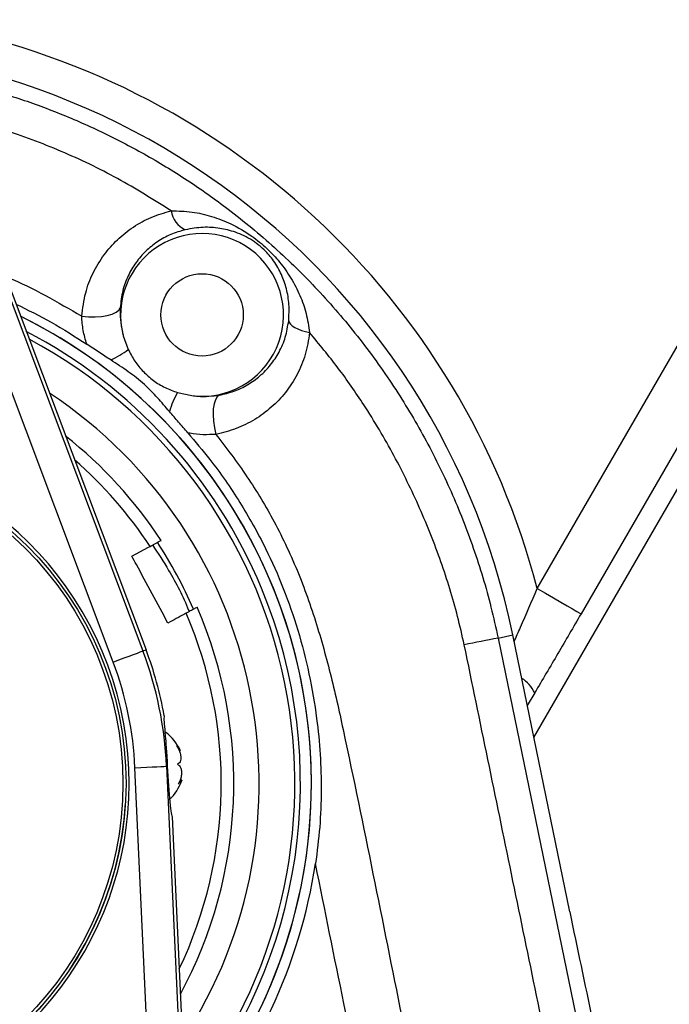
# Model space of a CAD drawing. Extents: x 0 to 8410, y 0 to 5940.
# Tile 124 of 158: x 4718 to 4820, y 4078 to 4234. Entities that reach past the tile are written whole.
import ezdxf

# ---------------------------------------------------------------- set-up
doc = ezdxf.new("R2010")
doc.units = 0
doc.header["$LTSCALE"] = 10
doc.layers.get('0').update_dxf_attribs({"linetype": 'CONTINUOUS'})
doc.styles.add('SLDTEXTSTYLE0', font='TXT', dxfattribs={"width": 0.605})
doc.dimstyles.new('SLDDIMSTYLE1', dxfattribs={"dimtxt": 50, "dimasz": 50, "dimexe": 0, "dimexo": 0.0625, "dimgap": 12.5, "dimtad": 1, "dimdec": 1, "dimrnd": 1e-09, "dimzin": 12, "dimtxsty": 'SLDTEXTSTYLE0', "dimsah": 1, "dimcen": 0.09, "dimazin": 3, "dimtfac": 1, "dimtofl": 0, "dimtmove": 0, "dimatfit": 3, "dimtolj": 1, "dimtzin": 12})
doc.dimstyles.new('SLDDIMSTYLE2', dxfattribs={"dimtxt": 50, "dimasz": 50, "dimexe": 0, "dimexo": 0.0625, "dimgap": 12.5, "dimtad": 1, "dimdec": 0, "dimrnd": 1e-09, "dimzin": 12, "dimtxsty": 'SLDTEXTSTYLE0', "dimsah": 1, "dimcen": 0.09, "dimazin": 3, "dimtfac": 1, "dimtofl": 0, "dimtmove": 0, "dimatfit": 3, "dimtolj": 1, "dimtzin": 12})
doc.dimstyles.new('SLDDIMSTYLE3', dxfattribs={"dimtxt": 50, "dimasz": 50, "dimexe": 0, "dimexo": 0.0625, "dimgap": 12.5, "dimtad": 1, "dimdec": 1, "dimrnd": 1e-09, "dimzin": 12, "dimtxsty": 'SLDTEXTSTYLE0', "dimsah": 1, "dimcen": 0.09, "dimazin": 3, "dimtfac": 1, "dimtmove": 0, "dimatfit": 3, "dimtolj": 1, "dimtzin": 12})

# ---------------------------------------------------------------- blocks, each defined once
blk = doc.blocks.new('_D_9')
at = {"color": 7, "linetype": 'CONTINUOUS'}
for p, q in [((6136.63, 4639.08), (2746.63, 4639.08)), ((2761.63, 4639.08), (2761.63, 1533.02)), ((3861.91, 1533.02), (2746.63, 1533.02))]:
    blk.add_line(p, q, dxfattribs=at)
for points in [[(2761.63, 4639.08), (2754.13, 4589.08), (2769.13, 4589.08)], [(2761.63, 1533.02), (2769.13, 1583.02), (2754.13, 1583.02)]]:
    blk.add_solid(points, dxfattribs=at)
at = {"color": 7, "linetype": 'CONTINUOUS', "insert": (2697.18, 3009.66), "char_height": 50, "attachment_point": 1, "rotation": 90, "style": 'SLDTEXTSTYLE0'}
blk.add_mtext('3106', dxfattribs=at)
blk = doc.blocks.new('_D_10')
at = {"color": 7, "linetype": 'CONTINUOUS'}
for p, q in [((4681.63, 4133.02), (4681.63, 5288.89)), ((6156.63, 4443.02), (6156.63, 5288.89)), ((4681.63, 5273.89), (6156.63, 5273.89))]:
    blk.add_line(p, q, dxfattribs=at)
for points in [[(4681.63, 5273.89), (4731.63, 5266.39), (4731.63, 5281.39)], [(6156.63, 5273.89), (6106.63, 5281.39), (6106.63, 5266.39)]]:
    blk.add_solid(points, dxfattribs=at)
at = {"color": 7, "linetype": 'CONTINUOUS', "insert": (5342.75, 5338.34), "char_height": 50, "attachment_point": 1, "style": 'SLDTEXTSTYLE0'}
blk.add_mtext('1475', dxfattribs=at)
blk = doc.blocks.new('_D_17')
at = {"color": 7, "linetype": 'CONTINUOUS'}
for p, q in [((4681.63, 4133.02), (4681.63, 5163.68)), ((4761.63, 4592.02), (4761.63, 5163.68)), ((4681.63, 5148.68), (4581.63, 5148.68)), ((4681.63, 5148.68), (4761.63, 5148.68)), ((4761.63, 5148.68), (4861.63, 5148.68))]:
    blk.add_line(p, q, dxfattribs=at)
for points in [[(4681.63, 5148.68), (4631.63, 5156.18), (4631.63, 5141.18)], [(4761.63, 5148.68), (4811.63, 5141.18), (4811.63, 5156.18)]]:
    blk.add_solid(points, dxfattribs=at)
at = {"color": 7, "linetype": 'CONTINUOUS', "insert": (4683.44, 5213.13), "char_height": 50, "attachment_point": 1, "style": 'SLDTEXTSTYLE0'}
blk.add_mtext('80', dxfattribs=at)

msp = doc.modelspace()

# ---------------------------------------------------------------- linework, layer by layer
at = {"color": 8, "linetype": 'CONTINUOUS'}
for p, q in [((4799.515488, 4143.81056), (4900.493564, 4318.709661)), ((4903.005423, 4307.099392), (4806.426766, 4139.820148)), ((4710.509839, 4205.16925), (4737.29107, 4133.951475)), ((4732.61747, 4132.193853), (4705.836209, 4203.411867)), ((4793.328466, 4135.991623), (4795.653107, 4136.469652)), ((4793.328466, 4135.991623), (4807.752432, 4065.851738)), ((4737.29107, 4133.951475), (4737.794461, 4134.140779)), ((4799.109163, 4127.324392), (4797.941091, 4125.344087)), ((4738.677295, 4057.887127), (4736.046435, 4115.506222)), ((4741.034361, 4115.733911), (4741.152795, 4115.739395)), ((4741.034361, 4115.733911), (4743.795069, 4055.271675))]:
    msp.add_line(p, q, dxfattribs=at)
at = {"color": 7, "linetype": 'CONTINUOUS'}
for p, q in [((4711.0132, 4205.358555), (4737.794461, 4134.140779)), ((4734.210344, 4183.740904), (4734.992178, 4181.553652)), ((4742.755892, 4174.758245), (4745.031329, 4174.272348)), ((4798.983218, 4120.276501), (4822.46727, 4160.951902)), ((4804.645123, 4092.744877), (4795.653107, 4136.469652)), ((4743.41807, 4113.536884), (4743.150177, 4113.524725)), ((4741.936507, 4107.766916), (4744.33166, 4055.310537))]:
    msp.add_line(p, q, dxfattribs=at)
at = {"color": 8, "linetype": 'CONTINUOUS', "flags": 128}
for points in [[(4727.646919, 4186.816265), (4728.696259, 4186.716606), (4729.748072, 4186.700632), (4730.755212, 4186.769535), (4731.672587, 4186.919739), (4732.4591, 4187.144806), (4733.079525, 4187.434484), (4733.506056, 4187.776138), (4733.719619, 4188.154032)], [(4760.298135, 4186.095764), (4760.38325, 4185.827066), (4760.575952, 4185.5567), (4760.872038, 4185.290863), (4761.264952, 4185.035278), (4761.746051, 4184.795429), (4762.304785, 4184.577038), (4762.928845, 4184.384395), (4763.604524, 4184.222271)], [(4749.350371, 4174.350788), (4749.009909, 4174.093296), (4748.731675, 4173.62838), (4748.528155, 4172.97702), (4748.408528, 4172.168066), (4748.37813, 4171.238472), (4748.43836, 4170.229484), (4748.586478, 4169.186403), (4748.815837, 4168.156435)], [(4799.515488, 4143.81056), (4800.807716, 4143.06431), (4802.054646, 4142.344524), (4803.212466, 4141.675999), (4804.240467, 4141.082575), (4805.102648, 4140.584757), (4805.76873, 4140.200188), (4806.215348, 4139.942219), (4806.426766, 4139.820148)], [(4732.61747, 4132.193853), (4733.500423, 4132.52597), (4734.351697, 4132.845928), (4735.140653, 4133.142759), (4735.838981, 4133.405258), (4736.421617, 4133.624365), (4736.867609, 4133.792211), (4737.160923, 4133.902361), (4737.29107, 4133.951475)], [(4736.046435, 4115.506222), (4736.988785, 4115.549137), (4737.897279, 4115.590622), (4738.739314, 4115.629246), (4739.48461, 4115.663101), (4740.106436, 4115.691473), (4740.582409, 4115.713407), (4740.895482, 4115.727712), (4741.034361, 4115.733911)]]:
    msp.add_lwpolyline(points, dxfattribs=at)
at = {"color": 7, "linetype": 'CONTINUOUS', "flags": 128}
msp.add_lwpolyline([(4735.55574, 4148.920347), (4738.179507, 4150.335361), (4738.425853, 4150.46816)], dxfattribs=at)
at = {"color": 7, "linetype": 'CONTINUOUS'}
for centre, radius in [((4746.634054, 4187.021738), 6.5), ((4681.634054, 4113.021738), 53)]:
    msp.add_circle(centre, radius, dxfattribs=at)
at = {"color": 8, "linetype": 'CONTINUOUS'}
msp.add_circle((4681.634054, 4113.021738), 52.5, dxfattribs=at)
at = {"color": 7, "linetype": 'CONTINUOUS'}
for centre, radius, start, end in [((5804.021524, 3538.989613), 1580, 55, 155), ((4681.634054, 4113.021738), 116.405124, 11.62084413, 187.32809797), ((3249.66775, 3200.758591), 1507.22427, 9.86907978, 41.86907978), ((4746.634054, 4187.021738), 12.849634, 262.83493498, 194.79309993), ((4681.634054, 4113.021738), 82.25, 319.45740211, 63.76550236), ((4681.634054, 4113.021738), 82.25, 0, 63.76550236), ((4681.634054, 4113.021738), 74, 326.78953444, 56.43337002), ((4681.634054, 4113.021738), 70, 33.25635639, 51.61131479), ((4681.634054, 4113.021738), 53.5, 292.82522393, 252.40339369), ((4681.634054, 4113.021738), 70, 331.61158968, 23.42215572), ((4681.634054, 4113.021738), 60, 10.27656447, 20.60859565), ((4736.783065, 4115.420328), 7, 23.27730863, 54.68444789), ((4681.634054, 4113.021738), 53, 180, 356.65523731), ((4736.772174, 4115.658857), 7, 312.43745189, 341.9844752), ((4681.634054, 4113.021738), 82.25, 319.45740211, 0), ((4681.634054, 4113.021738), 83.857695, 318.29832288, 351.31794641)]:
    msp.add_arc(centre, radius, start, end, dxfattribs=at)
at = {"color": 8, "linetype": 'CONTINUOUS'}
for centre, radius, start, end in [((4681.634054, 4113.021738), 121.835855, 14.63775964, 79.78042692), ((4745.691493, 4204.061088), 3.976085, 188.62517049, 244.60954534), ((4681.634054, 4113.021738), 80.517949, 22.52267359, 62.43442364), ((4681.634054, 4113.021738), 79.651924, 321.48939489, 61.73350957), ((4726.520322, 4192.705526), 14.004879, 294.00951456, 307.22321092), ((4755.084541, 4167.767525), 14.172711, 150.44543951, 163.63163235), ((4681.634054, 4113.021738), 68.02606, 33.3994047, 48.72221063), ((4681.634054, 4113.021738), 69.3448, 23.37359308, 33.31581226), ((4681.634054, 4113.021738), 80.517949, 320.78848082, 22.52267359), ((4681.634054, 4113.021738), 68.02606, 334.50069383, 23.27910741), ((4884.868343, 3667.45052), 477.399533, 101.05474845, 101.70727337), ((4681.634054, 4113.021738), 59.462208, 2.61430881, 20.60859565), ((4681.634054, 4113.021738), 54.46906, 2.61430881, 20.60859565), ((4794.023863, 4124.911768), 5.628591, 25.38111212, 57.42093204)]:
    msp.add_arc(centre, radius, start, end, dxfattribs=at)
at = {"color": 7, "linetype": 'CONTINUOUS'}
for centre, major_axis, ratio, start_param, end_param in [((4741.571606, 4115.758486), (-0.3649, 7.991674), 0.0524077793, 1.5707963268, 3.1415926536), ((4808.386692, 4095.364761), (-17.474329, 85.4051), 0.048084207, 1.5916376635, 1.9930633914)]:
    msp.add_ellipse(centre, major_axis=major_axis, ratio=ratio, start_param=start_param, end_param=end_param, dxfattribs=at)
at = {"color": 8, "linetype": 'CONTINUOUS'}
for points, knots in [([(4687.446656, 4226.867248), (4687.781794, 4226.862323), (4691.287464, 4226.810797), (4697.977257, 4225.960744), (4707.473985, 4224.243708), (4716.101207, 4221.830869), (4723.87687, 4219.029991), (4730.782935, 4216.010851), (4737.633976, 4212.457692), (4744.322175, 4208.38612), (4751.231952, 4203.492541), (4758.153146, 4197.744495), (4764.979525, 4191.03971), (4771.27462, 4183.710822), (4776.905467, 4175.892708), (4781.832706, 4167.671367), (4786.047544, 4159.129072), (4789.568716, 4150.17523), (4791.920299, 4142.404342), (4792.972697, 4137.611776), (4793.328466, 4135.991623)], [0, 0, 0, 0, 0.0066967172, 0.0700502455, 0.13430879, 0.1995043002, 0.2487404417, 0.2993650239, 0.349989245, 0.4028409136, 0.4556931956, 0.5190449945, 0.582397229, 0.6466644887, 0.7118798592, 0.7747168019, 0.8379986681, 0.9019692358, 0.96686016, 1, 1, 1, 1]), ([(4741.760375, 4203.464796), (4738.970519, 4205.212954), (4733.385002, 4208.712908), (4724.453157, 4212.982377), (4715.426525, 4216.365616), (4707.501948, 4218.649534), (4702.635607, 4219.499884), (4700.77187, 4219.825556)], [0, 0, 0, 0, 0.2220796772, 0.4446214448, 0.6666973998, 0.8723499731, 1, 1, 1, 1]), ([(4727.646919, 4186.816265), (4727.802869, 4188.058756), (4728.099566, 4190.422616), (4729.371339, 4193.68394), (4731.066866, 4196.5083), (4733.226548, 4198.963861), (4735.72479, 4200.954753), (4738.575676, 4202.548444), (4740.688801, 4203.156466), (4741.760375, 4203.464796)], [0, 0, 0, 0, 0.1586333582, 0.3018024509, 0.4490330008, 0.5850639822, 0.7245439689, 0.8603152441, 1, 1, 1, 1]), ([(4741.760375, 4203.464796), (4742.868024, 4203.43809), (4745.049767, 4203.385486), (4748.186849, 4202.629834), (4751.341222, 4201.412646), (4754.266027, 4199.718682), (4756.889896, 4197.582307), (4758.975055, 4195.322536), (4760.719014, 4192.839204), (4762.107433, 4190.130612), (4763.146324, 4187.262873), (4763.450733, 4185.242822), (4763.604524, 4184.222271)], [0, 0, 0, 0, 0.1044085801, 0.2056541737, 0.3089281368, 0.4287424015, 0.5203011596, 0.6097183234, 0.7072905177, 0.807019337, 0.9025041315, 1, 1, 1, 1]), ([(4743.986609, 4200.469066), (4743.208982, 4200.242761), (4741.632017, 4199.783832), (4739.546602, 4198.604923), (4737.700237, 4197.114903), (4736.144347, 4195.316707), (4734.914653, 4193.22225), (4734.011728, 4190.832255), (4733.819073, 4189.065885), (4733.719619, 4188.154032)], [0, 0, 0, 0, 0.1355507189, 0.2748858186, 0.4118666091, 0.5519696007, 0.695670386, 0.8428959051, 1, 1, 1, 1]), ([(4760.298135, 4186.095764), (4760.34183, 4186.959297), (4760.43053, 4188.71228), (4760.002373, 4191.122299), (4759.214142, 4193.410872), (4758.093855, 4195.43297), (4756.659207, 4197.157538), (4755.414587, 4198.203737), (4754.340115, 4198.938192), (4753.238473, 4199.54658), (4751.531524, 4200.247877), (4749.409598, 4200.759344), (4746.791772, 4200.953128), (4744.931985, 4200.632201), (4743.986609, 4200.469066)], [0, 0, 0, 0, 0.1002549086, 0.203518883, 0.3013800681, 0.4017093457, 0.4822256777, 0.5375451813, 0.5624855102, 0.6189632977, 0.6772250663, 0.7819211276, 0.8891449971, 1, 1, 1, 1]), ([(4715.644898, 4193.041851), (4715.759962, 4192.998357), (4717.921552, 4192.181276), (4721.962351, 4190.140024), (4725.748561, 4187.926232), (4727.646919, 4186.816265)], [0, 0, 0, 0, 0.0272695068, 0.5122852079, 1, 1, 1, 1]), ([(4733.719619, 4188.154032), (4733.712192, 4187.546044), (4733.69707, 4186.308213), (4733.932964, 4184.789331), (4734.159618, 4183.932637), (4734.210344, 4183.740904)], [0, 0, 0, 0, 0.4283293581, 0.8720567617, 1, 1, 1, 1]), ([(4728.438946, 4182.390739), (4728.226976, 4183.118192), (4727.796774, 4184.594585), (4727.697353, 4186.068554), (4727.646919, 4186.816265)], [0, 0, 0, 0, 0.4927226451, 1, 1, 1, 1]), ([(4749.350371, 4174.350788), (4750.135326, 4174.531547), (4751.725914, 4174.897828), (4753.875076, 4175.954401), (4755.81664, 4177.346603), (4757.489136, 4179.077806), (4758.849674, 4181.138813), (4759.870518, 4183.480882), (4760.155291, 4185.222269), (4760.298135, 4186.095764)], [0, 0, 0, 0, 0.1371372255, 0.2778873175, 0.4167409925, 0.5587800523, 0.7030228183, 0.851033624, 1, 1, 1, 1]), ([(4763.604524, 4184.222271), (4763.420316, 4183.047438), (4763.05693, 4180.729843), (4761.699487, 4177.550144), (4759.885911, 4174.743987), (4757.615625, 4172.357921), (4754.99235, 4170.431287), (4752.051912, 4168.950141), (4749.894406, 4168.420974), (4748.815837, 4168.156435)], [0, 0, 0, 0, 0.1493522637, 0.2946274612, 0.4399455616, 0.5797694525, 0.7195831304, 0.8598154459, 1, 1, 1, 1]), ([(4787.99844, 4134.918739), (4787.660435, 4136.414139), (4786.658858, 4140.845309), (4784.415375, 4148.087611), (4781.043511, 4156.571795), (4777.006771, 4164.884355), (4772.629251, 4172.259324), (4768.148267, 4178.725051), (4765.121328, 4182.387175), (4763.604524, 4184.222271)], [0, 0, 0, 0, 0.08276310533, 0.24524379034, 0.4088379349, 0.57559536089, 0.74353258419, 0.87148378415, 1, 1, 1, 1]), ([(4745.031329, 4174.272348), (4745.342447, 4174.234673), (4746.836363, 4174.053765), (4748.23947, 4174.219538), (4749.350371, 4174.350788)], [0, 0, 0, 0, 0.208256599, 1, 1, 1, 1]), ([(4748.815837, 4168.156435), (4748.152742, 4168.120182), (4746.809141, 4168.046726), (4745.306978, 4168.216059), (4744.500007, 4168.364302), (4744.389506, 4168.384601)], [0, 0, 0, 0, 0.4568122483, 0.925619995, 1, 1, 1, 1]), ([(4748.815837, 4168.156435), (4750.493404, 4165.956202), (4753.849109, 4161.554989), (4758.237732, 4154.196428), (4762.000751, 4146.207517), (4764.964611, 4137.600011), (4767.32565, 4128.801214), (4771.836053, 4107.850585), (4776.196147, 4085.719242), (4780.076767, 4066.585115), (4780.905845, 4062.497188)], [0, 0, 0, 0, 0.07437275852, 0.14877079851, 0.22996049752, 0.31146774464, 0.39327407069, 0.47487286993, 0.88780876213, 1, 1, 1, 1]), ([(4738.822522, 4150.682022), (4739.682782, 4149.35908), (4741.823796, 4146.066545), (4743.70126, 4142.496914), (4744.550385, 4140.223351), (4744.577112, 4140.151789)], [0, 0, 0, 0, 0.3941380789, 0.980930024, 1, 1, 1, 1]), ([(4795.870783, 4135.411312), (4796.203489, 4136.171447), (4797.421447, 4138.954123), (4798.634095, 4141.76646), (4799.515488, 4143.81056)], [0, 0, 0, 0, 0.2731671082, 1, 1, 1, 1]), ([(4806.426766, 4139.820148), (4805.214246, 4137.728237), (4802.78008, 4133.528671), (4800.335856, 4129.397647), (4799.109163, 4127.324392)], [0, 0, 0, 0, 0.498125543, 1, 1, 1, 1]), ([(4802.897932, 4062.562754), (4800.417129, 4074.62261), (4795.455533, 4098.742281), (4790.484135, 4122.859934), (4787.99844, 4134.918739)], [0, 0, 0, 0, 0.5000008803, 1, 1, 1, 1]), ([(4772.372665, 4062.107612), (4771.248103, 4067.494561), (4768.588034, 4080.236986), (4766.015701, 4092.997427), (4764.53084, 4100.363304)], [0, 0, 0, 0, 0.4227569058, 1, 1, 1, 1])]:
    msp.add_open_spline(points, degree=3, knots=knots, dxfattribs=at)
at = {"color": 7, "linetype": 'CONTINUOUS'}
for points, knots in [([(4717.268022, 4188.725521), (4719.147419, 4187.802346), (4722.996153, 4185.911818), (4726.596635, 4183.582576), (4728.438946, 4182.390739)], [0, 0, 0, 0, 0.4883155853, 1, 1, 1, 1]), ([(4732.218744, 4179.912378), (4731.599466, 4180.313419), (4730.35275, 4181.120785), (4729.079658, 4181.965579), (4728.438946, 4182.390739)], [0, 0, 0, 0, 0.4967279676, 1, 1, 1, 1]), ([(4734.992178, 4181.553652), (4735.315285, 4180.933106), (4735.970862, 4179.674031), (4737.331699, 4178.032663), (4738.942997, 4176.620786), (4740.753527, 4175.483636), (4742.093694, 4174.998138), (4742.755892, 4174.758245)], [0, 0, 0, 0, 0.1973126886, 0.4003432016, 0.5980161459, 0.8013732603, 1, 1, 1, 1]), ([(4741.486253, 4171.761562), (4740.866369, 4172.483086), (4739.624073, 4173.929075), (4737.903561, 4175.732371), (4736.286102, 4177.096009), (4734.514398, 4178.409281), (4733.144367, 4179.306319), (4732.218744, 4179.912378)], [0, 0, 0, 0, 0.23356736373, 0.46808680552, 0.59795617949, 0.72837038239, 1, 1, 1, 1]), ([(4744.389506, 4168.384601), (4743.900316, 4168.947141), (4742.912798, 4170.082726), (4741.964692, 4171.198509), (4741.486253, 4171.761562)], [0, 0, 0, 0, 0.4953738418, 1, 1, 1, 1]), ([(4744.389506, 4168.384601), (4745.56579, 4166.999385), (4748.523017, 4163.516894), (4752.708367, 4157.460687), (4756.542202, 4150.614091), (4759.547739, 4143.832857), (4761.839933, 4137.208062), (4763.602842, 4130.338535), (4764.726185, 4123.773155), (4765.32107, 4117.602392), (4765.481405, 4111.881323), (4765.276421, 4106.110897), (4764.780405, 4102.287175), (4764.53084, 4100.363304)], [0, 0, 0, 0, 0.074459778, 0.1871949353, 0.3010569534, 0.3956114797, 0.4908341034, 0.5880593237, 0.6859601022, 0.7635470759, 0.8420391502, 0.9205234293, 1, 1, 1, 1]), ([(4738.425853, 4150.46816), (4738.683613, 4150.607186), (4739.112673, 4150.838603), (4739.659217, 4151.133288), (4740.055714, 4151.346627), (4740.168373, 4151.409186), (4740.169768, 4151.40874), (4740.169825, 4151.408722)], [0, 0, 0, 0, 0.2630821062, 0.4379187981, 0.7130320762, 0.9881577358, 1, 1, 1, 1]), ([(4741.252037, 4138.358404), (4739.591552, 4141.436998), (4737.692216, 4144.958428), (4735.794399, 4148.477774), (4735.55574, 4148.920347)], [0, 0, 0, 0, 0.8742455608, 1, 1, 1, 1]), ([(4744.12215, 4139.906456), (4744.040035, 4139.862108), (4743.083622, 4139.345573), (4742.126753, 4138.829849), (4741.252037, 4138.358404)], [0, 0, 0, 0, 0.0858563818, 1, 1, 1, 1]), ([(4745.866122, 4140.847017), (4745.860579, 4140.844036), (4745.842144, 4140.834119), (4745.644513, 4140.727284), (4745.215569, 4140.496116), (4744.713835, 4140.225562), (4744.281426, 4139.992356), (4744.12215, 4139.906456)], [0, 0, 0, 0, 0.1179432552, 0.3923117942, 0.5625405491, 0.8388638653, 1, 1, 1, 1]), ([(4740.671547, 4123.725702), (4740.640378, 4123.637244), (4740.578037, 4123.460324), (4740.682861, 4122.102401), (4740.865948, 4120.09872), (4741.044602, 4117.849257), (4741.121671, 4116.346342), (4741.152795, 4115.739395)], [0, 0, 0, 0, 0.213092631, 0.4261944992, 0.639809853, 0.8545383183, 1, 1, 1, 1]), ([(4743.207069, 4118.15839), (4743.214845, 4118.161358), (4743.232677, 4118.168163), (4743.079225, 4118.389907), (4742.855799, 4118.679817), (4742.677289, 4118.892172), (4742.619308, 4118.961145)], [0, 0, 0, 0, 0.2323257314, 0.5327604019, 0.8482392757, 1, 1, 1, 1]), ([(4742.619308, 4118.961145), (4742.780144, 4118.680811), (4743.058789, 4118.195138), (4743.262553, 4117.449998), (4743.295232, 4116.863962), (4743.172687, 4116.413721), (4742.969889, 4116.172336), (4742.804899, 4116.094974), (4742.751302, 4116.069843)], [0, 0, 0, 0, 0.2355739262, 0.4081261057, 0.5811446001, 0.7450836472, 0.9171915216, 1, 1, 1, 1]), ([(4742.751302, 4116.069843), (4742.904616, 4115.954381), (4743.170264, 4115.754319), (4743.366426, 4115.173795), (4743.401192, 4114.543342), (4743.289283, 4113.860612), (4743.100311, 4113.315447), (4742.945408, 4113.018143), (4742.895069, 4112.921526)], [0, 0, 0, 0, 0.2355574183, 0.4081500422, 0.581100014, 0.7450535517, 0.9171482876, 1, 1, 1, 1]), ([(4742.895069, 4112.921526), (4743.033915, 4113.091184), (4743.274491, 4113.385144), (4743.438408, 4113.564507), (4743.427127, 4113.515708), (4743.422212, 4113.494446)], [0, 0, 0, 0, 0.4350799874, 0.7538500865, 1, 1, 1, 1])]:
    msp.add_open_spline(points, degree=3, knots=knots, dxfattribs=at)

# ---------------------------------------------------------------- dimensions: what is measured, and where the dimension line sits
for base, p2, dimstyle, picture, middle in [((6156.634054, 5273.887961), (6156.634054, 4423.021738), 'SLDDIMSTYLE1', '_D_10', (5419.134054, 5273.887961)), ((4761.634054, 5148.678389), (4761.634054, 4572.021738), 'SLDDIMSTYLE3', '_D_17', (4721.634054, 5148.678389))]:
    dim = msp.add_linear_dim(base=base, p1=(4681.634054, 4113.021738), p2=p2, dimstyle=dimstyle, dxfattribs=at)
    dim.commit()
    dim.dimension.update_dxf_attribs({"geometry": picture, "text_midpoint": middle, "dimtype": 160})
dim = msp.add_linear_dim(base=(2761.634054, 1533.021738), p1=(6156.634054, 4639.083327), p2=(3881.910645, 1533.021738), angle=90, dimstyle='SLDDIMSTYLE2', dxfattribs=at)
dim.commit()
dim.dimension.update_dxf_attribs({"geometry": '_D_9', "text_midpoint": (2761.634054, 3086.052532), "dimtype": 160})

doc.saveas('drawing.dxf')
